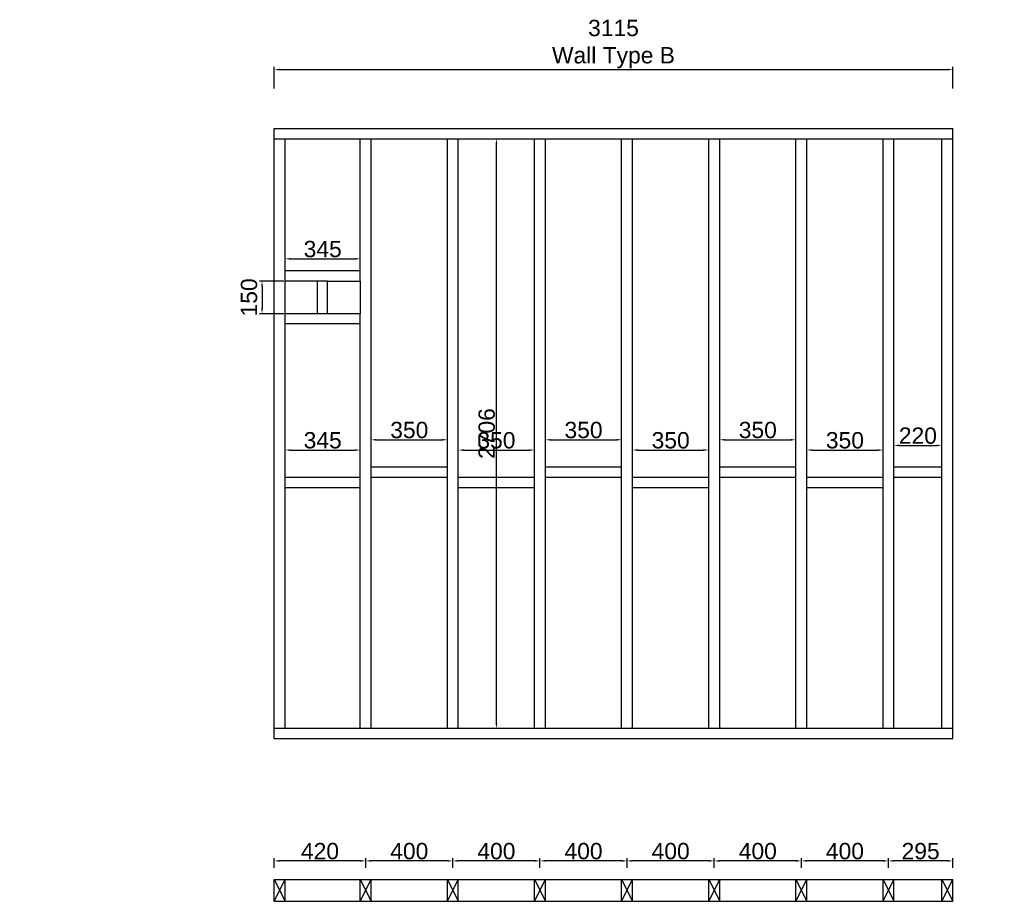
# Model space of a CAD drawing. Extents: x 333785 to 385459, y -97479 to 8502.
# Tile 11 of 89: x 345122 to 349642, y -62422 to -58375. Entities that reach past the tile are written whole.
import ezdxf

# ---------------------------------------------------------------- set-up
doc = ezdxf.new("R2010")
doc.units = 0
doc.header["$LTSCALE"] = 10
doc.layers.get('DEFPOINTS').update_dxf_attribs({"linetype": 'CONTINUOUS'})
doc.layers.add('A000T600', color=6, linetype='CONTINUOUS')
doc.styles.add('ARIAL', font='arial.ttf', dxfattribs={"height": 75})
doc.dimstyles.new('AEC-A', dxfattribs={"dimscale": 50, "dimtxt": 28, "dimasz": 2.5, "dimexe": 1.25, "dimexo": 0.625, "dimtad": 1, "dimdec": 1, "dimdsep": 46, "dimtxsty": 'ARIAL', "dimcen": 2.5, "dimadec": 0, "dimazin": 0, "dimtfac": 1, "dimtdec": 0, "dimtmove": 2, "dimatfit": 3, "dimfxl": 1, "dimtolj": 1, "dimtzin": 0, "dimarcsym": 0})

# ---------------------------------------------------------------- blocks, each defined once
blk = doc.blocks.new('*D773')
at = {"layer": 'A000T600', "color": 6, "linetype": 'Continuous', "lineweight": -2, "transparency": 16777216}
for p, q in [((339603.1, -58691), (339603.1, -58592.2)), ((339627.6, -58604.5), (342788.7, -58604.5)), ((342813.1, -58691), (342813.1, -58592.2))]:
    blk.add_line(p, q, dxfattribs=at)
at = {"layer": 'A000T600', "color": 6, "transparency": 16777216}
for points in [[(339627.6, -58600.4), (339627.6, -58608.5), (339603.1, -58604.5)], [(342788.7, -58600.4), (342788.7, -58608.5), (342813.1, -58604.5)]]:
    blk.add_solid(points, dxfattribs=at)
at = {"layer": 'DEFPOINTS', "color": 0, "transparency": 16777216}
for p in [(342813.1, -58604.5), (339603.1, -58697.1), (342813.1, -58697.1)]:
    blk.add_point(p, dxfattribs=at)
at = {"layer": 'A000T600', "color": 7, "transparency": 16777216, "insert": (341208.1, -58487.2), "char_height": 75, "width": 14516.569, "attachment_point": 5, "style": 'ARIAL'}
blk.add_mtext('\\A1;3210\\PWall Type A', dxfattribs=at)
blk = doc.blocks.new('*D780')
at = {"layer": 'A000T600', "color": 6, "linetype": 'Continuous', "lineweight": -2, "transparency": 16777216}
for p, q in [((346290.2, -58691), (346290.2, -58592.2)), ((346314.6, -58604.5), (349380.7, -58604.5)), ((349405.2, -58691), (349405.2, -58592.2))]:
    blk.add_line(p, q, dxfattribs=at)
at = {"layer": 'A000T600', "color": 6, "transparency": 16777216}
for points in [[(346314.6, -58600.4), (346314.6, -58608.5), (346290.2, -58604.5)], [(349380.7, -58600.4), (349380.7, -58608.5), (349405.2, -58604.5)]]:
    blk.add_solid(points, dxfattribs=at)
at = {"layer": 'DEFPOINTS', "color": 0, "transparency": 16777216}
for p in [(349405.2, -58604.5), (346290.2, -58697.1), (349405.2, -58697.1)]:
    blk.add_point(p, dxfattribs=at)
at = {"layer": 'A000T600', "color": 7, "transparency": 16777216, "insert": (347847.7, -58487.2), "char_height": 75, "width": 14516.569, "attachment_point": 5, "style": 'ARIAL'}
blk.add_mtext('\\A1;3115\\PWall Type B', dxfattribs=at)
blk = doc.blocks.new('*D790')
at = {"layer": 'A000T600', "color": 6, "linetype": 'Continuous', "lineweight": -2, "transparency": 16777216}
for p, q in [((347191.3, -58921.9), (347322.4, -58921.9)), ((347310.2, -61603.5), (347310.2, -58946.4)), ((347191.3, -61627.9), (347322.4, -61627.9))]:
    blk.add_line(p, q, dxfattribs=at)
at = {"layer": 'A000T600', "color": 6, "transparency": 16777216}
for points in [[(347306.1, -58946.4), (347314.3, -58946.4), (347310.2, -58921.9)], [(347306.1, -61603.5), (347314.3, -61603.5), (347310.2, -61627.9)]]:
    blk.add_solid(points, dxfattribs=at)
at = {"layer": 'DEFPOINTS', "color": 0, "transparency": 16777216}
for p in [(347185.2, -58921.9), (347310.2, -58921.9), (347185.2, -61627.9)]:
    blk.add_point(p, dxfattribs=at)
at = {"layer": 'A000T600', "color": 7, "transparency": 16777216, "insert": (347265.8, -60274.9), "char_height": 75, "attachment_point": 5, "rotation": 90, "style": 'ARIAL'}
blk.add_mtext('\\A1;2706', dxfattribs=at)
blk = doc.blocks.new('*D791')
at = {"layer": 'A000T600', "color": 6, "linetype": 'Continuous', "lineweight": -2, "transparency": 16777216}
for p, q in [((347535.2, -60356.2), (347535.2, -60291.3)), ((347885.2, -60356.2), (347885.2, -60291.3)), ((347559.6, -60303.6), (347860.7, -60303.6))]:
    blk.add_line(p, q, dxfattribs=at)
at = {"layer": 'A000T600', "color": 6, "transparency": 16777216}
for points in [[(347559.6, -60299.5), (347559.6, -60307.6), (347535.2, -60303.6)], [(347860.7, -60299.5), (347860.7, -60307.6), (347885.2, -60303.6)]]:
    blk.add_solid(points, dxfattribs=at)
at = {"layer": 'DEFPOINTS', "color": 0, "transparency": 16777216}
for p in [(347885.2, -60303.6), (347535.2, -60362.3), (347885.2, -60362.3)]:
    blk.add_point(p, dxfattribs=at)
at = {"layer": 'A000T600', "color": 7, "transparency": 16777216, "insert": (347710.2, -60259.1), "char_height": 75, "attachment_point": 5, "style": 'ARIAL'}
blk.add_mtext('\\A1;350', dxfattribs=at)
blk = doc.blocks.new('*D792')
at = {"layer": 'A000T600', "color": 6, "linetype": 'Continuous', "lineweight": -2, "transparency": 16777216}
for p, q in [((346334, -59574.9), (346222.1, -59574.9)), ((346234.3, -59599.4), (346234.3, -59700.5)), ((346334, -59724.9), (346222.1, -59724.9))]:
    blk.add_line(p, q, dxfattribs=at)
at = {"layer": 'A000T600', "color": 6, "transparency": 16777216}
for points in [[(346230.2, -59599.4), (346238.4, -59599.4), (346234.3, -59574.9)], [(346230.2, -59700.5), (346238.4, -59700.5), (346234.3, -59724.9)]]:
    blk.add_solid(points, dxfattribs=at)
at = {"layer": 'DEFPOINTS', "color": 0, "transparency": 16777216}
for p in [(346340.2, -59574.9), (346234.3, -59724.9), (346340.2, -59724.9)]:
    blk.add_point(p, dxfattribs=at)
at = {"layer": 'A000T600', "color": 7, "transparency": 16777216, "insert": (346174.6, -59649.9), "char_height": 75, "attachment_point": 5, "rotation": 90, "style": 'ARIAL'}
blk.add_mtext('\\A1;150', dxfattribs=at)
blk = doc.blocks.new('*D793')
at = {"layer": 'A000T600', "color": 6, "linetype": 'Continuous', "lineweight": -2, "transparency": 16777216}
for p, q in [((346340.2, -59521.8), (346340.2, -59460.7)), ((346364.6, -59472.9), (346660.7, -59472.9)), ((346685.2, -59521.8), (346685.2, -59460.7))]:
    blk.add_line(p, q, dxfattribs=at)
at = {"layer": 'A000T600', "color": 6, "transparency": 16777216}
for points in [[(346364.6, -59468.8), (346364.6, -59477), (346340.2, -59472.9)], [(346660.7, -59468.8), (346660.7, -59477), (346685.2, -59472.9)]]:
    blk.add_solid(points, dxfattribs=at)
at = {"layer": 'DEFPOINTS', "color": 0, "transparency": 16777216}
for p in [(346685.2, -59472.9), (346340.2, -59527.9), (346685.2, -59527.9)]:
    blk.add_point(p, dxfattribs=at)
at = {"layer": 'A000T600', "color": 7, "transparency": 16777216, "insert": (346512.7, -59428.4), "char_height": 75, "attachment_point": 5, "style": 'ARIAL'}
blk.add_mtext('\\A1;345', dxfattribs=at)
blk = doc.blocks.new('*D801')
at = {"layer": 'A000T600', "color": 6, "linetype": 'Continuous', "lineweight": -2, "transparency": 16777216}
for p, q in [((346290.2, -62268.3), (346290.2, -62224.2)), ((346685.7, -62236.4), (346314.6, -62236.4)), ((346710.2, -62268.3), (346710.2, -62224.2))]:
    blk.add_line(p, q, dxfattribs=at)
at = {"layer": 'A000T600', "color": 6, "transparency": 16777216}
for points in [[(346314.6, -62232.3), (346314.6, -62240.5), (346290.2, -62236.4)], [(346685.7, -62232.3), (346685.7, -62240.5), (346710.2, -62236.4)]]:
    blk.add_solid(points, dxfattribs=at)
at = {"layer": 'DEFPOINTS', "color": 0, "transparency": 16777216}
for p in [(346290.2, -62236.4), (346290.2, -62274.4), (346710.2, -62274.4)]:
    blk.add_point(p, dxfattribs=at)
at = {"layer": 'A000T600', "color": 7, "transparency": 16777216, "insert": (346500.2, -62192), "char_height": 75, "attachment_point": 5, "style": 'ARIAL'}
blk.add_mtext('\\A1;420', dxfattribs=at)
blk = doc.blocks.new('*D802')
at = {"layer": 'A000T600', "color": 6, "linetype": 'Continuous', "lineweight": -2, "transparency": 16777216}
for p, q in [((346710.2, -62268.3), (346710.2, -62224.2)), ((347085.7, -62236.4), (346734.6, -62236.4)), ((347110.2, -62268.3), (347110.2, -62224.2))]:
    blk.add_line(p, q, dxfattribs=at)
at = {"layer": 'A000T600', "color": 6, "transparency": 16777216}
for points in [[(346734.6, -62232.3), (346734.6, -62240.5), (346710.2, -62236.4)], [(347085.7, -62232.3), (347085.7, -62240.5), (347110.2, -62236.4)]]:
    blk.add_solid(points, dxfattribs=at)
at = {"layer": 'DEFPOINTS', "color": 0, "transparency": 16777216}
for p in [(346710.2, -62236.4), (346710.2, -62274.4), (347110.2, -62274.4)]:
    blk.add_point(p, dxfattribs=at)
at = {"layer": 'A000T600', "color": 7, "transparency": 16777216, "insert": (346910.2, -62192), "char_height": 75, "attachment_point": 5, "style": 'ARIAL'}
blk.add_mtext('\\A1;400', dxfattribs=at)
blk = doc.blocks.new('*D803')
at = {"layer": 'A000T600', "color": 6, "linetype": 'Continuous', "lineweight": -2, "transparency": 16777216}
for p, q in [((347110.2, -62268.3), (347110.2, -62224.2)), ((347485.7, -62236.4), (347134.6, -62236.4)), ((347510.2, -62268.3), (347510.2, -62224.2))]:
    blk.add_line(p, q, dxfattribs=at)
at = {"layer": 'A000T600', "color": 6, "transparency": 16777216}
for points in [[(347134.6, -62232.3), (347134.6, -62240.5), (347110.2, -62236.4)], [(347485.7, -62232.3), (347485.7, -62240.5), (347510.2, -62236.4)]]:
    blk.add_solid(points, dxfattribs=at)
at = {"layer": 'DEFPOINTS', "color": 0, "transparency": 16777216}
for p in [(347110.2, -62236.4), (347110.2, -62274.4), (347510.2, -62274.4)]:
    blk.add_point(p, dxfattribs=at)
at = {"layer": 'A000T600', "color": 7, "transparency": 16777216, "insert": (347310.2, -62192), "char_height": 75, "attachment_point": 5, "style": 'ARIAL'}
blk.add_mtext('\\A1;400', dxfattribs=at)
blk = doc.blocks.new('*D804')
at = {"layer": 'A000T600', "color": 6, "linetype": 'Continuous', "lineweight": -2, "transparency": 16777216}
for p, q in [((347510.2, -62268.3), (347510.2, -62224.2)), ((347885.7, -62236.4), (347534.6, -62236.4)), ((347910.2, -62268.3), (347910.2, -62224.2))]:
    blk.add_line(p, q, dxfattribs=at)
at = {"layer": 'A000T600', "color": 6, "transparency": 16777216}
for points in [[(347534.6, -62232.3), (347534.6, -62240.5), (347510.2, -62236.4)], [(347885.7, -62232.3), (347885.7, -62240.5), (347910.2, -62236.4)]]:
    blk.add_solid(points, dxfattribs=at)
at = {"layer": 'DEFPOINTS', "color": 0, "transparency": 16777216}
for p in [(347510.2, -62236.4), (347510.2, -62274.4), (347910.2, -62274.4)]:
    blk.add_point(p, dxfattribs=at)
at = {"layer": 'A000T600', "color": 7, "transparency": 16777216, "insert": (347710.2, -62192), "char_height": 75, "attachment_point": 5, "style": 'ARIAL'}
blk.add_mtext('\\A1;400', dxfattribs=at)
blk = doc.blocks.new('*D805')
at = {"layer": 'A000T600', "color": 6, "linetype": 'Continuous', "lineweight": -2, "transparency": 16777216}
for p, q in [((347910.2, -62268.3), (347910.2, -62224.2)), ((348285.7, -62236.4), (347934.6, -62236.4)), ((348310.2, -62268.3), (348310.2, -62224.2))]:
    blk.add_line(p, q, dxfattribs=at)
at = {"layer": 'A000T600', "color": 6, "transparency": 16777216}
for points in [[(347934.6, -62232.3), (347934.6, -62240.5), (347910.2, -62236.4)], [(348285.7, -62232.3), (348285.7, -62240.5), (348310.2, -62236.4)]]:
    blk.add_solid(points, dxfattribs=at)
at = {"layer": 'DEFPOINTS', "color": 0, "transparency": 16777216}
for p in [(347910.2, -62236.4), (347910.2, -62274.4), (348310.2, -62274.4)]:
    blk.add_point(p, dxfattribs=at)
at = {"layer": 'A000T600', "color": 7, "transparency": 16777216, "insert": (348110.2, -62192), "char_height": 75, "attachment_point": 5, "style": 'ARIAL'}
blk.add_mtext('\\A1;400', dxfattribs=at)
blk = doc.blocks.new('*D806')
at = {"layer": 'A000T600', "color": 6, "linetype": 'Continuous', "lineweight": -2, "transparency": 16777216}
for p, q in [((348310.2, -62268.3), (348310.2, -62224.2)), ((348685.7, -62236.4), (348334.6, -62236.4)), ((348710.2, -62268.3), (348710.2, -62224.2))]:
    blk.add_line(p, q, dxfattribs=at)
at = {"layer": 'A000T600', "color": 6, "transparency": 16777216}
for points in [[(348334.6, -62232.3), (348334.6, -62240.5), (348310.2, -62236.4)], [(348685.7, -62232.3), (348685.7, -62240.5), (348710.2, -62236.4)]]:
    blk.add_solid(points, dxfattribs=at)
at = {"layer": 'DEFPOINTS', "color": 0, "transparency": 16777216}
for p in [(348310.2, -62236.4), (348310.2, -62274.4), (348710.2, -62274.4)]:
    blk.add_point(p, dxfattribs=at)
at = {"layer": 'A000T600', "color": 7, "transparency": 16777216, "insert": (348510.2, -62192), "char_height": 75, "attachment_point": 5, "style": 'ARIAL'}
blk.add_mtext('\\A1;400', dxfattribs=at)
blk = doc.blocks.new('*D807')
at = {"layer": 'A000T600', "color": 6, "linetype": 'Continuous', "lineweight": -2, "transparency": 16777216}
for p, q in [((348710.2, -62268.3), (348710.2, -62224.2)), ((349085.7, -62236.4), (348734.6, -62236.4)), ((349110.2, -62268.3), (349110.2, -62224.2))]:
    blk.add_line(p, q, dxfattribs=at)
at = {"layer": 'A000T600', "color": 6, "transparency": 16777216}
for points in [[(348734.6, -62232.3), (348734.6, -62240.5), (348710.2, -62236.4)], [(349085.7, -62232.3), (349085.7, -62240.5), (349110.2, -62236.4)]]:
    blk.add_solid(points, dxfattribs=at)
at = {"layer": 'DEFPOINTS', "color": 0, "transparency": 16777216}
for p in [(348710.2, -62236.4), (348710.2, -62274.4), (349110.2, -62274.4)]:
    blk.add_point(p, dxfattribs=at)
at = {"layer": 'A000T600', "color": 7, "transparency": 16777216, "insert": (348910.2, -62192), "char_height": 75, "attachment_point": 5, "style": 'ARIAL'}
blk.add_mtext('\\A1;400', dxfattribs=at)
blk = doc.blocks.new('*D808')
at = {"layer": 'A000T600', "color": 6, "linetype": 'Continuous', "lineweight": -2, "transparency": 16777216}
for p, q in [((349110.2, -62268.3), (349110.2, -62224.2)), ((349380.7, -62236.4), (349134.6, -62236.4)), ((349405.2, -62268.3), (349405.2, -62224.2))]:
    blk.add_line(p, q, dxfattribs=at)
at = {"layer": 'A000T600', "color": 6, "transparency": 16777216}
for points in [[(349134.6, -62232.3), (349134.6, -62240.5), (349110.2, -62236.4)], [(349380.7, -62232.3), (349380.7, -62240.5), (349405.2, -62236.4)]]:
    blk.add_solid(points, dxfattribs=at)
at = {"layer": 'DEFPOINTS', "color": 0, "transparency": 16777216}
for p in [(349110.2, -62236.4), (349110.2, -62274.4), (349405.2, -62274.4)]:
    blk.add_point(p, dxfattribs=at)
at = {"layer": 'A000T600', "color": 7, "transparency": 16777216, "insert": (349257.7, -62192), "char_height": 75, "attachment_point": 5, "style": 'ARIAL'}
blk.add_mtext('\\A1;295', dxfattribs=at)
blk = doc.blocks.new('*D810')
at = {"layer": 'A000T600', "color": 6, "linetype": 'Continuous', "lineweight": -2, "transparency": 16777216}
for p, q in [((349135.2, -60421.8), (349135.2, -60317.2)), ((349159.6, -60329.4), (349330.7, -60329.4)), ((349355.2, -60421.8), (349355.2, -60317.2))]:
    blk.add_line(p, q, dxfattribs=at)
at = {"layer": 'A000T600', "color": 6, "transparency": 16777216}
for points in [[(349159.6, -60325.3), (349159.6, -60333.5), (349135.2, -60329.4)], [(349330.7, -60325.3), (349330.7, -60333.5), (349355.2, -60329.4)]]:
    blk.add_solid(points, dxfattribs=at)
at = {"layer": 'DEFPOINTS', "color": 0, "transparency": 16777216}
for p in [(349355.2, -60329.4), (349135.2, -60427.9), (349355.2, -60427.9)]:
    blk.add_point(p, dxfattribs=at)
at = {"layer": 'A000T600', "color": 7, "transparency": 16777216, "insert": (349245.2, -60285), "char_height": 75, "attachment_point": 5, "style": 'ARIAL'}
blk.add_mtext('\\A1;220', dxfattribs=at)
blk = doc.blocks.new('*D811')
at = {"layer": 'A000T600', "color": 6, "linetype": 'Continuous', "lineweight": -2, "transparency": 16777216}
for p, q in [((347135.2, -60403.2), (347135.2, -60338.3)), ((347485.2, -60403.2), (347485.2, -60338.3)), ((347159.6, -60350.6), (347460.7, -60350.6))]:
    blk.add_line(p, q, dxfattribs=at)
at = {"layer": 'A000T600', "color": 6, "transparency": 16777216}
for points in [[(347159.6, -60346.5), (347159.6, -60354.6), (347135.2, -60350.6)], [(347460.7, -60346.5), (347460.7, -60354.6), (347485.2, -60350.6)]]:
    blk.add_solid(points, dxfattribs=at)
at = {"layer": 'DEFPOINTS', "color": 0, "transparency": 16777216}
for p in [(347485.2, -60350.6), (347135.2, -60409.3), (347485.2, -60409.3)]:
    blk.add_point(p, dxfattribs=at)
at = {"layer": 'A000T600', "color": 7, "transparency": 16777216, "insert": (347310.2, -60306.1), "char_height": 75, "attachment_point": 5, "style": 'ARIAL'}
blk.add_mtext('\\A1;350', dxfattribs=at)
blk = doc.blocks.new('*D812')
at = {"layer": 'A000T600', "color": 6, "linetype": 'Continuous', "lineweight": -2, "transparency": 16777216}
for p, q in [((346735.2, -60356.2), (346735.2, -60291.3)), ((347085.2, -60356.2), (347085.2, -60291.3)), ((346759.6, -60303.6), (347060.7, -60303.6))]:
    blk.add_line(p, q, dxfattribs=at)
at = {"layer": 'A000T600', "color": 6, "transparency": 16777216}
for points in [[(346759.6, -60299.5), (346759.6, -60307.6), (346735.2, -60303.6)], [(347060.7, -60299.5), (347060.7, -60307.6), (347085.2, -60303.6)]]:
    blk.add_solid(points, dxfattribs=at)
at = {"layer": 'DEFPOINTS', "color": 0, "transparency": 16777216}
for p in [(347085.2, -60303.6), (346735.2, -60362.3), (347085.2, -60362.3)]:
    blk.add_point(p, dxfattribs=at)
at = {"layer": 'A000T600', "color": 7, "transparency": 16777216, "insert": (346910.2, -60259.1), "char_height": 75, "attachment_point": 5, "style": 'ARIAL'}
blk.add_mtext('\\A1;350', dxfattribs=at)
blk = doc.blocks.new('*D813')
at = {"layer": 'A000T600', "color": 6, "linetype": 'Continuous', "lineweight": -2, "transparency": 16777216}
for p, q in [((347935.2, -60403.2), (347935.2, -60338.3)), ((348285.2, -60403.2), (348285.2, -60338.3)), ((347959.6, -60350.6), (348260.7, -60350.6))]:
    blk.add_line(p, q, dxfattribs=at)
at = {"layer": 'A000T600', "color": 6, "transparency": 16777216}
for points in [[(347959.6, -60346.5), (347959.6, -60354.6), (347935.2, -60350.6)], [(348260.7, -60346.5), (348260.7, -60354.6), (348285.2, -60350.6)]]:
    blk.add_solid(points, dxfattribs=at)
at = {"layer": 'DEFPOINTS', "color": 0, "transparency": 16777216}
for p in [(348285.2, -60350.6), (347935.2, -60409.3), (348285.2, -60409.3)]:
    blk.add_point(p, dxfattribs=at)
at = {"layer": 'A000T600', "color": 7, "transparency": 16777216, "insert": (348110.2, -60306.1), "char_height": 75, "attachment_point": 5, "style": 'ARIAL'}
blk.add_mtext('\\A1;350', dxfattribs=at)
blk = doc.blocks.new('*D814')
at = {"layer": 'A000T600', "color": 6, "linetype": 'Continuous', "lineweight": -2, "transparency": 16777216}
for p, q in [((348335.2, -60356.2), (348335.2, -60291.3)), ((348685.2, -60356.2), (348685.2, -60291.3)), ((348359.6, -60303.6), (348660.7, -60303.6))]:
    blk.add_line(p, q, dxfattribs=at)
at = {"layer": 'A000T600', "color": 6, "transparency": 16777216}
for points in [[(348359.6, -60299.5), (348359.6, -60307.6), (348335.2, -60303.6)], [(348660.7, -60299.5), (348660.7, -60307.6), (348685.2, -60303.6)]]:
    blk.add_solid(points, dxfattribs=at)
at = {"layer": 'DEFPOINTS', "color": 0, "transparency": 16777216}
for p in [(348685.2, -60303.6), (348335.2, -60362.3), (348685.2, -60362.3)]:
    blk.add_point(p, dxfattribs=at)
at = {"layer": 'A000T600', "color": 7, "transparency": 16777216, "insert": (348510.2, -60259.1), "char_height": 75, "attachment_point": 5, "style": 'ARIAL'}
blk.add_mtext('\\A1;350', dxfattribs=at)
blk = doc.blocks.new('*D815')
at = {"layer": 'A000T600', "color": 6, "linetype": 'Continuous', "lineweight": -2, "transparency": 16777216}
for p, q in [((348735.2, -60403.2), (348735.2, -60338.3)), ((349085.2, -60403.2), (349085.2, -60338.3)), ((348759.6, -60350.6), (349060.7, -60350.6))]:
    blk.add_line(p, q, dxfattribs=at)
at = {"layer": 'A000T600', "color": 6, "transparency": 16777216}
for points in [[(348759.6, -60346.5), (348759.6, -60354.6), (348735.2, -60350.6)], [(349060.7, -60346.5), (349060.7, -60354.6), (349085.2, -60350.6)]]:
    blk.add_solid(points, dxfattribs=at)
at = {"layer": 'DEFPOINTS', "color": 0, "transparency": 16777216}
for p in [(349085.2, -60350.6), (348735.2, -60409.3), (349085.2, -60409.3)]:
    blk.add_point(p, dxfattribs=at)
at = {"layer": 'A000T600', "color": 7, "transparency": 16777216, "insert": (348910.2, -60306.1), "char_height": 75, "attachment_point": 5, "style": 'ARIAL'}
blk.add_mtext('\\A1;350', dxfattribs=at)
blk = doc.blocks.new('*D816')
at = {"layer": 'A000T600', "color": 6, "linetype": 'Continuous', "lineweight": -2, "transparency": 16777216}
for p, q in [((346340.2, -60403.2), (346340.2, -60338.3)), ((346685.2, -60403.2), (346685.2, -60338.3)), ((346364.6, -60350.6), (346660.7, -60350.6))]:
    blk.add_line(p, q, dxfattribs=at)
at = {"layer": 'A000T600', "color": 6, "transparency": 16777216}
for points in [[(346364.6, -60346.5), (346364.6, -60354.6), (346340.2, -60350.6)], [(346660.7, -60346.5), (346660.7, -60354.6), (346685.2, -60350.6)]]:
    blk.add_solid(points, dxfattribs=at)
at = {"layer": 'DEFPOINTS', "color": 0, "transparency": 16777216}
for p in [(346685.2, -60350.6), (346340.2, -60409.3), (346685.2, -60409.3)]:
    blk.add_point(p, dxfattribs=at)
at = {"layer": 'A000T600', "color": 7, "transparency": 16777216, "insert": (346512.7, -60306.1), "char_height": 75, "attachment_point": 5, "style": 'ARIAL'}
blk.add_mtext('\\A1;345', dxfattribs=at)

msp = doc.modelspace()

# ---------------------------------------------------------------- linework, layer by layer
at = {"layer": 'A000T600', "color": 7}
for p, q in [((346290.2, -58874.9), (349405.2, -58874.9)), ((346290.2, -61674.9), (346290.2, -58874.9)), ((349405.2, -61674.9), (349405.2, -58874.9)), ((346535.2, -59724.9), (346535.2, -59574.9)), ((346535.2, -59574.9), (346685.2, -59574.9)), ((346685.2, -59574.9), (346685.2, -59724.9)), ((346685.2, -59724.9), (346535.2, -59724.9)), ((346290.2, -61674.9), (349405.2, -61674.9)), ((346290.2, -62421.8), (346290.2, -62321.8)), ((346290.2, -62421.8), (346290.2, -62321.8)), ((346290.2, -62321.8), (346340.2, -62321.8)), ((346340.2, -62421.8), (346340.2, -62321.8)), ((346685.2, -62421.8), (346685.2, -62321.8)), ((346685.2, -62321.8), (346735.2, -62321.8)), ((346735.2, -62421.8), (346735.2, -62321.8)), ((347085.2, -62421.8), (347085.2, -62321.8)), ((347085.2, -62321.8), (347135.2, -62321.8)), ((347135.2, -62421.8), (347135.2, -62321.8)), ((347485.2, -62421.8), (347485.2, -62321.8)), ((347485.2, -62321.8), (347535.2, -62321.8)), ((347535.2, -62421.8), (347535.2, -62321.8)), ((347885.2, -62421.8), (347885.2, -62321.8)), ((347885.2, -62321.8), (347935.2, -62321.8)), ((347935.2, -62421.8), (347935.2, -62321.8)), ((348285.2, -62421.8), (348285.2, -62321.8)), ((348285.2, -62321.8), (348335.2, -62321.8)), ((348335.2, -62421.8), (348335.2, -62321.8)), ((348685.2, -62421.8), (348685.2, -62321.8)), ((348685.2, -62321.8), (348735.2, -62321.8)), ((348735.2, -62421.8), (348735.2, -62321.8)), ((349085.2, -62421.8), (349085.2, -62321.8)), ((349085.2, -62321.8), (349135.2, -62321.8)), ((349135.2, -62421.8), (349135.2, -62321.8)), ((349355.2, -62421.8), (349355.2, -62321.8)), ((349355.2, -62321.8), (349405.2, -62321.8)), ((349405.2, -62421.8), (349405.2, -62321.8)), ((346290.2, -62421.8), (346340.2, -62421.8)), ((346685.2, -62421.8), (346735.2, -62421.8)), ((347085.2, -62421.8), (347135.2, -62421.8)), ((347485.2, -62421.8), (347535.2, -62421.8)), ((347885.2, -62421.8), (347935.2, -62421.8)), ((348285.2, -62421.8), (348335.2, -62421.8)), ((348685.2, -62421.8), (348735.2, -62421.8)), ((349085.2, -62421.8), (349135.2, -62421.8)), ((349355.2, -62421.8), (349405.2, -62421.8))]:
    msp.add_line(p, q, dxfattribs=at)
at = {"layer": 'A000T600', "color": 1}
for p, q in [((346290.2, -58921.9), (349405.2, -58921.9)), ((346340.2, -61627.9), (346340.2, -58921.9)), ((346685.2, -59574.9), (346685.2, -58921.9)), ((346735.2, -61627.9), (346735.2, -58921.9)), ((347085.2, -61627.9), (347085.2, -58921.9)), ((347135.2, -61627.9), (347135.2, -58921.9)), ((347485.2, -61627.9), (347485.2, -58921.9)), ((347535.2, -61627.9), (347535.2, -58921.9)), ((347885.2, -61627.9), (347885.2, -58921.9)), ((347935.2, -61627.9), (347935.2, -58921.9)), ((348285.2, -61627.9), (348285.2, -58921.9)), ((348335.2, -61627.9), (348335.2, -58921.9)), ((348685.2, -61627.9), (348685.2, -58921.9)), ((348735.2, -61627.9), (348735.2, -58921.9)), ((349085.2, -61627.9), (349085.2, -58921.9)), ((349135.2, -61627.9), (349135.2, -58921.9)), ((349355.2, -61627.9), (349355.2, -58921.9)), ((346685.2, -59527.9), (346340.2, -59527.9)), ((346535.2, -59574.9), (346340.2, -59574.9)), ((346488.2, -59724.9), (346488.2, -59574.9)), ((346535.2, -59724.9), (346340.2, -59724.9)), ((346685.2, -61627.9), (346685.2, -59724.9)), ((346685.2, -59771.9), (346340.2, -59771.9)), ((346735.2, -60427.9), (347085.2, -60427.9)), ((347535.2, -60427.9), (347885.2, -60427.9)), ((348335.2, -60427.9), (348685.2, -60427.9)), ((349135.2, -60427.9), (349355.2, -60427.9)), ((346340.2, -60474.9), (346685.2, -60474.9)), ((346735.2, -60474.9), (347085.2, -60474.9)), ((347135.2, -60474.9), (347485.2, -60474.9)), ((347535.2, -60474.9), (347885.2, -60474.9)), ((347935.2, -60474.9), (348285.2, -60474.9)), ((348335.2, -60474.9), (348685.2, -60474.9)), ((348735.2, -60474.9), (349085.2, -60474.9)), ((349135.2, -60474.9), (349355.2, -60474.9)), ((346340.2, -60521.9), (346685.2, -60521.9)), ((347135.2, -60521.9), (347485.2, -60521.9)), ((347935.2, -60521.9), (348285.2, -60521.9)), ((348735.2, -60521.9), (349085.2, -60521.9)), ((346290.2, -61627.9), (349405.2, -61627.9)), ((346340.2, -62321.8), (346685.2, -62321.8)), ((346735.2, -62321.8), (347085.2, -62321.8)), ((347135.2, -62321.8), (347485.2, -62321.8)), ((347535.2, -62321.8), (347885.2, -62321.8)), ((347935.2, -62321.8), (348285.2, -62321.8)), ((348335.2, -62321.8), (348685.2, -62321.8)), ((348735.2, -62321.8), (349085.2, -62321.8)), ((349135.2, -62321.8), (349355.2, -62321.8)), ((346340.2, -62421.8), (346685.2, -62421.8)), ((346735.2, -62421.8), (347085.2, -62421.8)), ((347135.2, -62421.8), (347485.2, -62421.8)), ((347535.2, -62421.8), (347885.2, -62421.8)), ((347935.2, -62421.8), (348285.2, -62421.8)), ((348335.2, -62421.8), (348685.2, -62421.8)), ((348735.2, -62421.8), (349085.2, -62421.8)), ((349135.2, -62421.8), (349355.2, -62421.8))]:
    msp.add_line(p, q, dxfattribs=at)
at = {"layer": 'A000T600', "color": 3}
msp.add_line((346290.2, -61674.9), (346290.2, -59321.9), dxfattribs=at)
at = {"layer": 'A000T600', "color": 6}
for p, q in [((346290.2, -62321.8), (346340.2, -62421.8)), ((346290.2, -62421.8), (346340.2, -62321.8)), ((346685.2, -62321.8), (346735.2, -62421.8)), ((346685.2, -62421.8), (346735.2, -62321.8)), ((347085.2, -62321.8), (347135.2, -62421.8)), ((347085.2, -62421.8), (347135.2, -62321.8)), ((347485.2, -62321.8), (347535.2, -62421.8)), ((347485.2, -62421.8), (347535.2, -62321.8)), ((347885.2, -62321.8), (347935.2, -62421.8)), ((347885.2, -62421.8), (347935.2, -62321.8)), ((348285.2, -62321.8), (348335.2, -62421.8)), ((348285.2, -62421.8), (348335.2, -62321.8)), ((348685.2, -62321.8), (348735.2, -62421.8)), ((348685.2, -62421.8), (348735.2, -62321.8)), ((349085.2, -62321.8), (349135.2, -62421.8)), ((349085.2, -62421.8), (349135.2, -62321.8)), ((349355.2, -62321.8), (349405.2, -62421.8)), ((349355.2, -62421.8), (349405.2, -62321.8))]:
    msp.add_line(p, q, dxfattribs=at)

# ---------------------------------------------------------------- dimensions: what is measured, and where the dimension line sits
at = {"layer": 'A000T600', "color": 3}
for base, p1, p2, text, picture, middle in [((342813.1, -58604.5), (339603.1, -58697.1), (342813.1, -58697.1), '<>\\PWall Type A', '*D773', (341208.1, -58487.2)), ((349405.2, -58604.5), (346290.2, -58697.1), (349405.2, -58697.1), '<>\\PWall Type B', '*D780', (347847.7, -58487.2))]:
    dim = msp.add_linear_dim(base=base, p1=p1, p2=p2, text=text, dimstyle='AEC-A', override={"dimscale": 9.779315, "dimtxt": 200, "dimdec": 0, "dimclrd": 6, "dimclre": 6, "dimclrt": 7, "dimfxl": 1.25}, dxfattribs=at)
    dim.commit()
    dim.dimension.update_dxf_attribs({"geometry": picture, "text_midpoint": middle})
for base, p1, p2, picture, middle in [((347310.2, -58921.9), (347185.2, -61627.9), (347185.2, -58921.9), '*D790', (347265.8, -60274.9)), ((346234.3, -59724.9), (346340.2, -59574.9), (346340.2, -59724.9), '*D792', (346174.6, -59649.9))]:
    dim = msp.add_linear_dim(base=base, p1=p1, p2=p2, angle=90, dimstyle='AEC-A', override={"dimscale": 9.779315, "dimtxt": 200, "dimdec": 0, "dimclrd": 6, "dimclre": 6, "dimclrt": 7, "dimfxl": 1.25}, dxfattribs=at)
    dim.commit()
    dim.dimension.update_dxf_attribs({"geometry": picture, "text_midpoint": middle})
for base, p1, p2, picture, middle in [((346685.2, -59472.9), (346340.2, -59527.9), (346685.2, -59527.9), '*D793', (346512.7, -59428.4)), ((347085.2, -60303.6), (346735.2, -60362.3), (347085.2, -60362.3), '*D812', (346910.2, -60259.1)), ((347885.2, -60303.6), (347535.2, -60362.3), (347885.2, -60362.3), '*D791', (347710.2, -60259.1)), ((348685.2, -60303.6), (348335.2, -60362.3), (348685.2, -60362.3), '*D814', (348510.2, -60259.1)), ((349355.2, -60329.4), (349135.2, -60427.9), (349355.2, -60427.9), '*D810', (349245.2, -60285)), ((346685.2, -60350.6), (346340.2, -60409.3), (346685.2, -60409.3), '*D816', (346512.7, -60306.1)), ((347485.2, -60350.6), (347135.2, -60409.3), (347485.2, -60409.3), '*D811', (347310.2, -60306.1)), ((348285.2, -60350.6), (347935.2, -60409.3), (348285.2, -60409.3), '*D813', (348110.2, -60306.1)), ((349085.2, -60350.6), (348735.2, -60409.3), (349085.2, -60409.3), '*D815', (348910.2, -60306.1)), ((346290.2, -62236.4), (346710.2, -62274.4), (346290.2, -62274.4), '*D801', (346500.2, -62192)), ((346710.2, -62236.4), (347110.2, -62274.4), (346710.2, -62274.4), '*D802', (346910.2, -62192)), ((347110.2, -62236.4), (347510.2, -62274.4), (347110.2, -62274.4), '*D803', (347310.2, -62192)), ((347510.2, -62236.4), (347910.2, -62274.4), (347510.2, -62274.4), '*D804', (347710.2, -62192)), ((347910.2, -62236.4), (348310.2, -62274.4), (347910.2, -62274.4), '*D805', (348110.2, -62192)), ((348310.2, -62236.4), (348710.2, -62274.4), (348310.2, -62274.4), '*D806', (348510.2, -62192)), ((348710.2, -62236.4), (349110.2, -62274.4), (348710.2, -62274.4), '*D807', (348910.2, -62192)), ((349110.2, -62236.4), (349405.2, -62274.4), (349110.2, -62274.4), '*D808', (349257.7, -62192))]:
    dim = msp.add_linear_dim(base=base, p1=p1, p2=p2, dimstyle='AEC-A', override={"dimscale": 9.779315, "dimtxt": 200, "dimdec": 0, "dimclrd": 6, "dimclre": 6, "dimclrt": 7, "dimfxl": 1.25}, dxfattribs=at)
    dim.commit()
    dim.dimension.update_dxf_attribs({"geometry": picture, "text_midpoint": middle})

doc.saveas('drawing.dxf')
